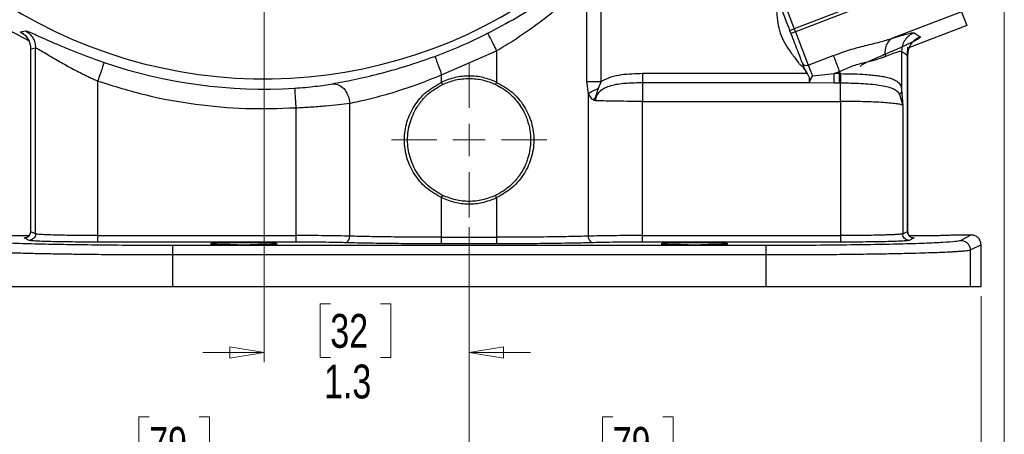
# Model space of a CAD drawing. Header units: inches. Extents: x 0.6 to 16.3, y 0.2 to 11.5.
# Tile 3 of 19: x 3.3 to 7.3, y 4.1 to 5.8. Entities that reach past the tile are written whole.
import ezdxf

# ---------------------------------------------------------------- set-up
doc = ezdxf.new("R2010")
doc.units = ezdxf.units.IN
doc.header["$MEASUREMENT"] = 0
doc.styles.add('SLDTEXTSTYLE0', font='TXT', dxfattribs={"width": 0.75})
doc.dimstyles.new('SLDDIMSTYLE0', dxfattribs={"dimtxt": 0.137795, "dimasz": 0.14, "dimexe": 0, "dimexo": 0.0625, "dimgap": 0.034449, "dimtad": 0, "dimtih": 1, "dimtoh": 1, "dimdec": 1, "dimlfac": 1.5, "dimrnd": 1e-09, "dimzin": 12, "dimdsep": 46, "dimtxsty": 'SLDTEXTSTYLE0', "dimblk1": 'CLOSED', "dimblk2": 'CLOSED', "dimsah": 1, "dimcen": 0.09, "dimadec": 0, "dimazin": 3, "dimtfac": 1, "dimtdec": 1, "dimtofl": 0, "dimtmove": 0, "dimatfit": 3, "dimldrblk": 'CLOSED', "dimfxl": 0, "dimfrac": 2, "dimtolj": 1, "dimtzin": 12, "dimarcsym": 0})
doc.dimstyles.new('SLDDIMSTYLE1', dxfattribs={"dimtxt": 0.137795, "dimasz": 0.14, "dimexe": 0, "dimexo": 0.0625, "dimgap": 0.034449, "dimtad": 0, "dimdec": 1, "dimlfac": 1.5, "dimrnd": 1e-09, "dimzin": 12, "dimdsep": 46, "dimtxsty": 'SLDTEXTSTYLE0', "dimblk1": 'CLOSED', "dimblk2": 'CLOSED', "dimsah": 1, "dimcen": 0.09, "dimadec": 0, "dimazin": 3, "dimtfac": 1, "dimtdec": 1, "dimtofl": 0, "dimtmove": 0, "dimatfit": 3, "dimldrblk": 'CLOSED', "dimfxl": 0, "dimfrac": 2, "dimtolj": 1, "dimtzin": 12, "dimarcsym": 0})
doc.dimstyles.new('SLDDIMSTYLE2', dxfattribs={"dimtxt": 0.137795, "dimasz": 0.14, "dimexe": 0, "dimexo": 0.0625, "dimgap": 0.034449, "dimtad": 0, "dimdec": 1, "dimlfac": 1.5, "dimrnd": 1e-09, "dimzin": 12, "dimdsep": 46, "dimtxsty": 'SLDTEXTSTYLE0', "dimblk1": 'CLOSED', "dimblk2": 'CLOSED', "dimsah": 1, "dimcen": 0.09, "dimadec": 0, "dimazin": 3, "dimtfac": 1, "dimtdec": 1, "dimtmove": 0, "dimatfit": 0, "dimldrblk": 'CLOSED', "dimfxl": 0, "dimfrac": 2, "dimtolj": 1, "dimtzin": 12, "dimarcsym": 0})
doc.dimstyles.new('SLDDIMSTYLE3', dxfattribs={"dimtxt": 0.137795, "dimasz": 0.14, "dimexe": 0, "dimexo": 0.0625, "dimgap": 0.034449, "dimtad": 0, "dimtih": 1, "dimtoh": 1, "dimdec": 1, "dimlfac": 1.5, "dimrnd": 1e-09, "dimzin": 12, "dimdsep": 46, "dimtxsty": 'SLDTEXTSTYLE0', "dimblk1": 'CLOSED', "dimblk2": 'CLOSED', "dimsah": 1, "dimcen": 0.09, "dimadec": 0, "dimazin": 3, "dimtfac": 1, "dimtofl": 0, "dimtmove": 0, "dimatfit": 3, "dimldrblk": 'CLOSED', "dimfxl": 0, "dimfrac": 2, "dimtolj": 1, "dimtzin": 12, "dimarcsym": 0})

# ---------------------------------------------------------------- blocks, each defined once
blk = doc.blocks.new('_Closed')
at = {"color": 0, "linetype": 'ByBlock', "lineweight": -2}
for p, q in [((-1, 0.166667), (0, 0)), ((-1, 0.166667), (-1, -0.166667)), ((0, 0), (-1, -0.166667)), ((0, 0), (-1, 0))]:
    blk.add_line(p, q, dxfattribs=at)
blk = doc.blocks.new('_D')
at = {"color": 7, "linetype": 'Continuous', "lineweight": 0}
for p, q in [((3.8435, 9.5384), (1.2704, 9.5384)), ((1.3098, 9.5384), (1.3098, 9.1017)), ((1.1571, 9.0737), (1.1151, 9.0737)), ((1.1151, 9.0737), (1.1151, 8.8549)), ((1.4625, 9.0737), (1.5045, 9.0737)), ((1.5045, 9.0737), (1.5045, 8.8549)), ((1.1151, 8.8549), (1.1571, 8.8549)), ((1.5045, 8.8549), (1.4625, 8.8549)), ((1.3098, 4.6687), (1.3098, 8.6488)), ((3.0076, 4.6687), (1.2704, 4.6687))]:
    blk.add_line(p, q, dxfattribs=at)
at = {"color": 7, "linetype": 'Continuous', "lineweight": 18, "xscale": 0.14, "yscale": 0.14}
for p, rotation in [((1.3098, 9.5384), 90.0000000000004), ((1.3098, 4.6687), 270.0000000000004)]:
    blk.add_blockref('_Closed', p, dxfattribs=dict(at, rotation=rotation))
at = {"color": 7, "linetype": 'Continuous', "lineweight": 18, "char_height": 0.1378, "attachment_point": 1, "style": 'SLDTEXTSTYLE0'}
for s, insert in [('186', (1.1571, 9.0326)), ('7.3', (1.1825, 8.8264))]:
    blk.add_mtext(s, dxfattribs=dict(at, insert=insert))
blk = doc.blocks.new('_D_1')
at = {"color": 7, "linetype": 'Continuous', "lineweight": 0}
for p, q in [((2.1998, 7.039), (2.1998, 3.1911)), ((5.0865, 4.9101), (5.0865, 3.1911)), ((3.3243, 3.429), (3.2823, 3.429)), ((3.2823, 3.429), (3.2823, 3.2102)), ((3.6297, 3.429), (3.6717, 3.429)), ((3.6717, 3.429), (3.6717, 3.2102)), ((2.1998, 3.2305), (3.1615, 3.2305)), ((3.2823, 3.2102), (3.3243, 3.2102)), ((3.6717, 3.2102), (3.6297, 3.2102)), ((5.0865, 3.2305), (3.7926, 3.2305))]:
    blk.add_line(p, q, dxfattribs=at)
at = {"color": 7, "linetype": 'Continuous', "lineweight": 18, "xscale": 0.14, "yscale": 0.14, "rotation": 180.0000000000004}
blk.add_blockref('_Closed', (2.1998, 3.2305), dxfattribs=at)
at = {"color": 7, "linetype": 'Continuous', "lineweight": 18, "xscale": 0.14, "yscale": 0.14}
blk.add_blockref('_Closed', (5.0865, 3.2305), dxfattribs=at)
at = {"color": 7, "linetype": 'Continuous', "lineweight": 18, "char_height": 0.1378, "attachment_point": 1, "style": 'SLDTEXTSTYLE0'}
for s, insert in [('110', (3.3243, 3.3878)), ('4.3', (3.3497, 3.1817))]:
    blk.add_mtext(s, dxfattribs=dict(at, insert=insert))
blk = doc.blocks.new('_D_2')
at = {"color": 7, "linetype": 'Continuous', "lineweight": 0}
for p, q in [((5.0865, 4.9101), (5.0865, 3.8998)), ((3.0031, 4.6293), (3.0031, 3.8998)), ((3.7846, 4.1376), (3.7426, 4.1376)), ((3.7426, 4.1376), (3.7426, 3.9189)), ((3.9882, 4.1376), (4.0302, 4.1376)), ((4.0302, 4.1376), (4.0302, 3.9189)), ((3.0031, 3.9392), (3.6217, 3.9392)), ((5.0865, 3.9392), (4.151, 3.9392)), ((3.7426, 3.9189), (3.7846, 3.9189)), ((4.0302, 3.9189), (3.9882, 3.9189))]:
    blk.add_line(p, q, dxfattribs=at)
at = {"color": 7, "linetype": 'Continuous', "lineweight": 18, "xscale": 0.14, "yscale": 0.14, "rotation": 180.0000000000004}
blk.add_blockref('_Closed', (3.0031, 3.9392, -0.0958), dxfattribs=at)
at = {"color": 7, "linetype": 'Continuous', "lineweight": 18, "xscale": 0.14, "yscale": 0.14}
blk.add_blockref('_Closed', (5.0865, 3.9392, -0.0958), dxfattribs=at)
at = {"color": 7, "linetype": 'Continuous', "lineweight": 18, "char_height": 0.1378, "attachment_point": 1, "style": 'SLDTEXTSTYLE0'}
for s, insert in [('79', (3.7846, 4.0965)), ('3.1', (3.7591, 3.8903))]:
    blk.add_mtext(s, dxfattribs=dict(at, insert=insert))
blk = doc.blocks.new('_D_3')
at = {"color": 7, "linetype": 'Continuous', "lineweight": 0}
for p, q in [((4.2531, 6.9428), (4.2531, 4.3599)), ((5.0865, 4.9101), (5.0865, 4.3599)), ((4.5218, 4.5977), (4.4798, 4.5977)), ((4.4798, 4.5977), (4.4798, 4.379)), ((4.7254, 4.5977), (4.7674, 4.5977)), ((4.7674, 4.5977), (4.7674, 4.379)), ((4.2531, 4.3993), (4.0031, 4.3993)), ((4.4798, 4.379), (4.5218, 4.379)), ((4.7674, 4.379), (4.7254, 4.379)), ((5.0865, 4.3993), (5.3365, 4.3993))]:
    blk.add_line(p, q, dxfattribs=at)
at = {"color": 7, "linetype": 'Continuous', "lineweight": 18, "xscale": 0.14, "yscale": 0.14}
blk.add_blockref('_Closed', (4.2531, 4.3993, -0.0958), dxfattribs=at)
at = {"color": 7, "linetype": 'Continuous', "lineweight": 18, "xscale": 0.14, "yscale": 0.14, "rotation": 180.0000000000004}
blk.add_blockref('_Closed', (5.0865, 4.3993, -0.0958), dxfattribs=at)
at = {"color": 7, "linetype": 'Continuous', "lineweight": 18, "char_height": 0.1378, "attachment_point": 1, "style": 'SLDTEXTSTYLE0'}
for s, insert in [('32', (4.5218, 4.5566)), ('1.3', (4.4963, 4.3505))]:
    blk.add_mtext(s, dxfattribs=dict(at, insert=insert))
blk = doc.blocks.new('_D_4')
at = {"color": 7, "linetype": 'Continuous', "lineweight": 0}
for p, q in [((5.0865, 4.9101), (5.0865, 3.8998)), ((7.1698, 4.6293), (7.1698, 3.8998)), ((5.6709, 4.1376), (5.629, 4.1376)), ((5.629, 4.1376), (5.629, 3.9189)), ((5.8746, 4.1376), (5.9166, 4.1376)), ((5.9166, 4.1376), (5.9166, 3.9189)), ((5.0865, 3.9392), (5.5081, 3.9392)), ((7.1698, 3.9392), (6.0374, 3.9392)), ((5.629, 3.9189), (5.6709, 3.9189)), ((5.9166, 3.9189), (5.8746, 3.9189))]:
    blk.add_line(p, q, dxfattribs=at)
at = {"color": 7, "linetype": 'Continuous', "lineweight": 18, "xscale": 0.14, "yscale": 0.14, "rotation": 180.0000000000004}
blk.add_blockref('_Closed', (5.0865, 3.9392, -0.0958), dxfattribs=at)
at = {"color": 7, "linetype": 'Continuous', "lineweight": 18, "xscale": 0.14, "yscale": 0.14}
blk.add_blockref('_Closed', (7.1698, 3.9392, -0.0958), dxfattribs=at)
at = {"color": 7, "linetype": 'Continuous', "lineweight": 18, "char_height": 0.1378, "attachment_point": 1, "style": 'SLDTEXTSTYLE0'}
for s, insert in [('79', (5.6709, 4.0965)), ('3.1', (5.6455, 3.8903))]:
    blk.add_mtext(s, dxfattribs=dict(at, insert=insert))
blk = doc.blocks.new('_D_5')
at = {"color": 7, "linetype": 'Continuous', "lineweight": 0}
for p, q in [((7.2643, 5.8836), (7.2643, 3.1911)), ((5.0865, 4.9101), (5.0865, 3.1911)), ((5.9864, 3.429), (5.9445, 3.429)), ((5.9445, 3.429), (5.9445, 3.2102)), ((6.1901, 3.429), (6.2321, 3.429)), ((6.2321, 3.429), (6.2321, 3.2102)), ((5.0865, 3.2305), (5.8236, 3.2305)), ((5.9445, 3.2102), (5.9864, 3.2102)), ((6.2321, 3.2102), (6.1901, 3.2102)), ((7.2643, 3.2305), (6.3529, 3.2305))]:
    blk.add_line(p, q, dxfattribs=at)
at = {"color": 7, "linetype": 'Continuous', "lineweight": 18, "xscale": 0.14, "yscale": 0.14, "rotation": 180.0000000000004}
blk.add_blockref('_Closed', (5.0865, 3.2305, -0.0958), dxfattribs=at)
at = {"color": 7, "linetype": 'Continuous', "lineweight": 18, "xscale": 0.14, "yscale": 0.14}
blk.add_blockref('_Closed', (7.2643, 3.2305, -0.0958), dxfattribs=at)
at = {"color": 7, "linetype": 'Continuous', "lineweight": 18, "char_height": 0.1378, "attachment_point": 1, "style": 'SLDTEXTSTYLE0'}
for s, insert in [('83', (5.9864, 3.3878)), ('3.3', (5.961, 3.1817))]:
    blk.add_mtext(s, dxfattribs=dict(at, insert=insert))
blk = doc.blocks.new('_D_6')
at = {"color": 7, "linetype": 'Continuous', "lineweight": 0}
for p, q in [((3.7108, 7.4851), (1.756, 7.4851)), ((1.7954, 7.4851), (1.7954, 6.7126)), ((1.6427, 6.6846), (1.6007, 6.6846)), ((1.6007, 6.6846), (1.6007, 6.4659)), ((1.9481, 6.6846), (1.9901, 6.6846)), ((1.9901, 6.6846), (1.9901, 6.4659)), ((1.6007, 6.4659), (1.6427, 6.4659)), ((1.9901, 6.4659), (1.9481, 6.4659)), ((1.7954, 4.6687), (1.7954, 6.2597)), ((3.0076, 4.6687), (1.756, 4.6687))]:
    blk.add_line(p, q, dxfattribs=at)
at = {"color": 7, "linetype": 'Continuous', "lineweight": 18, "xscale": 0.14, "yscale": 0.14}
for p, rotation in [((1.7954, 7.4851, -0.0958), 90.0000000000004), ((1.7954, 4.6687, -0.0958), 270.0000000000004)]:
    blk.add_blockref('_Closed', p, dxfattribs=dict(at, rotation=rotation))
at = {"color": 7, "linetype": 'Continuous', "lineweight": 18, "char_height": 0.1378, "attachment_point": 1, "style": 'SLDTEXTSTYLE0'}
for s, insert in [('107', (1.6427, 6.6435)), ('4.2', (1.6681, 6.4374))]:
    blk.add_mtext(s, dxfattribs=dict(at, insert=insert))
blk = doc.blocks.new('SW_CENTERMARKSYMBOL_1')
at = {"color": 0, "linetype": 'Continuous', "lineweight": 18}
for p, q in [((0, 0.1312), (0, 0.3159)), ((0, 0), (0, 0.0656)), ((-0.1312, 0), (-0.3159, 0)), ((0, 0), (-0.0656, 0)), ((0, 0), (0, -0.0656)), ((0, 0), (0.0656, 0)), ((0.1312, 0), (0.3159, 0)), ((0, -0.1312), (0, -0.3159))]:
    blk.add_line(p, q, dxfattribs=at)

msp = doc.modelspace()

# ---------------------------------------------------------------- linework, layer by layer
at = {"color": 7, "linetype": 'Continuous', "lineweight": 25}
for p, q in [((7.0304, 5.9425), (6.4143, 5.706)), ((5.5657, 5.5034), (5.5657, 5.9081)), ((5.6245, 5.5034), (5.6245, 5.9081)), ((6.3573, 5.8544), (6.4095, 5.7184)), ((6.814, 5.8737), (6.4095, 5.7184)), ((7.0901, 5.7871), (6.8097, 5.6794)), ((7.0901, 5.7871), (7.1114, 5.7315)), ((7.1114, 5.7315), (6.872, 5.6396)), ((3.2615, 5.7059), (3.2808, 5.7103)), ((6.3908, 5.7113), (6.4095, 5.7184)), ((6.3908, 5.7113), (6.3956, 5.6988)), ((6.4143, 5.706), (6.3956, 5.6988)), ((6.4095, 5.7184), (6.4143, 5.706)), ((6.4143, 5.706), (6.4665, 5.57)), ((6.8977, 5.7015), (6.9217, 5.685)), ((3.3021, 5.6362), (3.3021, 4.8927)), ((3.3025, 5.636), (3.3223, 5.6402)), ((3.3025, 4.8927), (3.3025, 5.636)), ((3.3223, 4.8828), (3.3223, 5.6402)), ((4.9747, 5.5307), (5.1982, 5.6285)), ((5.1982, 5.6285), (5.1982, 5.5005)), ((6.8465, 5.627), (6.8465, 5.4692)), ((6.8465, 5.627), (6.8705, 5.6105)), ((6.8705, 5.6105), (6.8705, 4.8927)), ((6.8708, 4.8927), (6.8708, 5.6107)), ((6.4665, 5.57), (6.5684, 5.6092)), ((6.4665, 5.57), (6.4832, 5.5264)), ((4.9747, 5.5005), (4.9747, 5.5307)), ((6.4612, 5.5355), (5.7915, 5.5355)), ((6.4504, 5.5542), (6.4507, 5.5534)), ((6.4507, 5.5534), (6.4612, 5.5355)), ((6.451, 5.5544), (6.4513, 5.5536)), ((6.4513, 5.5536), (6.4617, 5.5358)), ((6.4832, 5.5264), (6.5715, 5.5355)), ((6.5715, 5.5355), (6.5935, 5.5439)), ((6.5935, 5.5355), (6.5715, 5.5355)), ((6.5935, 5.5439), (6.5935, 5.5355)), ((6.5985, 5.5355), (6.5935, 5.5355)), ((3.5753, 4.8759), (3.5753, 5.5053)), ((4.979, 5.4915), (4.9747, 5.5005)), ((5.1982, 5.5005), (5.1939, 5.4915)), ((5.5722, 5.4541), (5.5657, 5.5034)), ((5.6245, 5.5034), (5.6111, 5.4745)), ((6.4723, 5.4978), (5.7915, 5.4978)), ((6.4712, 5.5007), (6.4723, 5.4978)), ((6.4718, 5.5003), (6.4719, 5.5)), ((6.4719, 5.5), (6.4722, 5.4993)), ((6.4722, 5.4993), (6.4723, 5.4991)), ((6.4723, 5.4991), (6.5715, 5.4978)), ((6.5715, 5.4978), (6.5935, 5.4978)), ((6.5977, 5.4978), (6.5935, 5.4978)), ((5.5722, 4.8736), (5.5722, 5.4541)), ((6.8382, 5.4502), (6.8507, 5.4058)), ((6.8465, 5.4692), (6.8507, 5.4058)), ((4.6008, 4.8736), (4.6008, 5.4149)), ((5.7915, 4.8759), (5.7915, 5.4223)), ((5.7915, 5.4223), (6.5977, 5.4223)), ((6.5977, 5.4223), (6.5977, 4.8759)), ((4.3814, 5.3964), (4.3814, 4.8759)), ((6.8507, 5.4058), (6.8507, 4.8828)), ((4.9747, 5.0303), (4.979, 5.0393)), ((4.9747, 4.8689), (4.9747, 5.0303)), ((5.1982, 5.0303), (5.1939, 5.0393)), ((5.1982, 5.0303), (5.1982, 4.8689)), ((3.3025, 4.8927), (3.3223, 4.8828)), ((6.8507, 4.8828), (6.8705, 4.8927)), ((6.8708, 4.8927), (6.8708, 4.8927)), ((3.2957, 4.8562), (3.2759, 4.8661)), ((3.5753, 4.8759), (4.3814, 4.8759)), ((4.3814, 4.8492), (3.5753, 4.8492)), ((4.9747, 4.8689), (5.1982, 4.8689)), ((5.7915, 4.8759), (6.5977, 4.8759)), ((6.5977, 4.8492), (5.7915, 4.8492)), ((6.8971, 4.8661), (6.8773, 4.8562)), ((7.0555, 4.8784), (7.1298, 4.8784)), ((7.086, 4.8565), (7.1298, 4.8784)), ((3.8792, 4.8368), (6.2938, 4.8368)), ((5.1982, 4.8423), (4.9747, 4.8423)), ((7.1698, 4.8384), (7.126, 4.8165)), ((7.126, 4.8165), (7.126, 4.6687)), ((7.1698, 4.6687), (7.1698, 4.8384)), ((6.2938, 4.7968), (3.8792, 4.7968)), ((3.8792, 4.7968), (3.8792, 4.6687)), ((6.2938, 4.7968), (6.2938, 4.6687)), ((3.047, 4.6687), (3.8792, 4.6687)), ((3.8792, 4.6687), (6.2938, 4.6687)), ((6.2938, 4.6687), (7.126, 4.6687)), ((7.126, 4.6687), (7.1698, 4.6687))]:
    msp.add_line(p, q, dxfattribs=at)
at = {"color": 8, "linetype": 'Continuous', "lineweight": 25}
for p, q in [((3.3035, 5.6347), (3.3025, 5.636)), ((6.7732, 5.6115), (6.7662, 5.6065))]:
    msp.add_line(p, q, dxfattribs=at)
msp.add_arc((4.2531, 7.4851), 1.9709, 174.13, 314.7301, dxfattribs=at)
at = {"color": 7, "linetype": 'Continuous', "lineweight": 25}
for centre, radius, start, end in [((4.2531, 7.4851), 2.0533, 235.6839, 242.1391), ((4.2531, 7.4851), 2.0034, 290.2646, 296.9778), ((4.2531, 7.4851), 2.0127, 251.0991, 273.5144), ((6.4586, 5.5872), 0.0189, 205.1171, 294.5963)]:
    msp.add_arc(centre, radius, start, end, dxfattribs=at)
for points, knots in [([(5.162, 5.6997), (5.2013, 5.7206), (5.2799, 5.7624), (5.3889, 5.8314), (5.4889, 5.902), (5.5443, 5.9463), (5.572, 5.9685)], [0, 0, 0, 0, 0.248601, 0.497799, 0.748356, 1, 1, 1, 1]), ([(5.1982, 5.6285), (5.2213, 5.6425), (5.2673, 5.6704), (5.3349, 5.7166), (5.3944, 5.7606), (5.446, 5.8018), (5.4889, 5.8381), (5.5293, 5.8739), (5.5536, 5.8968), (5.5657, 5.9081)], [0, 0, 0, 0, 0.162042, 0.32364, 0.499112, 0.624439, 0.750088, 0.875462, 1, 1, 1, 1]), ([(6.3348, 5.8554), (6.3346, 5.8476), (6.3342, 5.8325), (6.3351, 5.8112), (6.3374, 5.7916), (6.3396, 5.7654), (6.3436, 5.7314), (6.3544, 5.69), (6.3741, 5.6522), (6.3948, 5.6227), (6.4128, 5.5993), (6.4236, 5.5833), (6.4336, 5.5711), (6.4439, 5.5646), (6.4482, 5.5577), (6.4504, 5.5542)], [0, 0, 0, 0, 0.069625, 0.135872, 0.192029, 0.246645, 0.37203, 0.499918, 0.627797, 0.75318, 0.8237, 0.892351, 0.927618, 0.96402, 1, 1, 1, 1]), ([(6.3449, 5.8309), (6.3478, 5.8234), (6.353, 5.8098), (6.364, 5.7813), (6.3763, 5.749), (6.3857, 5.7247), (6.3908, 5.7113)], [0, 0, 0, 0, 0.275656, 0.500001, 0.723556, 1, 1, 1, 1]), ([(3.2615, 5.7059), (3.2674, 5.7019), (3.2792, 5.6941), (3.2922, 5.6769), (3.3008, 5.6573), (3.3019, 5.6431), (3.3025, 5.636)], [0, 0, 0, 0, 0.250002, 0.5, 0.749998, 1, 1, 1, 1]), ([(3.2808, 5.7103), (3.2832, 5.7099), (3.2878, 5.709), (3.3101, 5.6995), (3.342, 5.6851), (3.3829, 5.6667), (3.4308, 5.6459), (3.4842, 5.624), (3.5415, 5.6019), (3.5813, 5.5879), (3.6012, 5.5809)], [0, 0, 0, 0, 0.127726, 0.254835, 0.380951, 0.50644, 0.631028, 0.754612, 0.877535, 1, 1, 1, 1]), ([(3.2808, 5.7103), (3.2868, 5.7064), (3.2987, 5.6985), (3.3118, 5.6813), (3.3206, 5.6616), (3.3217, 5.6473), (3.3223, 5.6402)], [0, 0, 0, 0, 0.250002, 0.500003, 0.750001, 1, 1, 1, 1]), ([(6.8097, 5.6794), (6.822, 5.6833), (6.8466, 5.6911), (6.8732, 5.6985), (6.8918, 5.7025), (6.8958, 5.7019), (6.8977, 5.7015)], [0, 0, 0, 0, 0.251288, 0.503113, 0.752364, 1, 1, 1, 1]), ([(3.2828, 5.6882), (3.2823, 5.6884), (3.2815, 5.6888), (3.2858, 5.6838), (3.2907, 5.677), (3.2956, 5.6678), (3.3008, 5.654), (3.3016, 5.643), (3.3021, 5.6356)], [0, 0, 0, 0, 0.28046, 0.447738, 0.573287, 0.678922, 0.782145, 1, 1, 1, 1]), ([(3.294, 5.6705), (3.2945, 5.6695), (3.2965, 5.6658), (3.3008, 5.6538), (3.3016, 5.643), (3.3021, 5.6356)], [0, 0, 0, 0, 0.1044891, 0.3923954, 1, 1, 1, 1]), ([(6.5684, 5.6092), (6.5906, 5.6171), (6.6342, 5.6328), (6.6987, 5.6501), (6.7586, 5.6641), (6.793, 5.6744), (6.8097, 5.6794)], [0, 0, 0, 0, 0.2652025, 0.5230816, 0.7683608, 1, 1, 1, 1]), ([(6.9217, 5.685), (6.922, 5.6846), (6.9225, 5.6838), (6.9202, 5.6813), (6.9165, 5.6785), (6.9124, 5.676), (6.9089, 5.6739), (6.9049, 5.6717), (6.9004, 5.6692), (6.8931, 5.6654), (6.8817, 5.6597), (6.8666, 5.6525), (6.8518, 5.6457), (6.8243, 5.6333), (6.7959, 5.6212), (6.7732, 5.6115)], [0, 0, 0, 0, 0.080186, 0.160744, 0.241516, 0.279719, 0.317863, 0.356017, 0.394246, 0.432618, 0.525785, 0.61983, 0.682635, 0.745697, 1, 1, 1, 1]), ([(6.8097, 5.6794), (6.8044, 5.6763), (6.7938, 5.6699), (6.7833, 5.6518), (6.7776, 5.6297), (6.7789, 5.6131), (6.7795, 5.6049)], [0, 0, 0, 0, 0.249995, 0.5000018, 0.7499944, 1, 1, 1, 1]), ([(3.3223, 5.6402), (3.3241, 5.6397), (3.3277, 5.6388), (3.3454, 5.6288), (3.3708, 5.6136), (3.3992, 5.5967), (3.4271, 5.5807), (3.4537, 5.5659), (3.4816, 5.5509), (3.5073, 5.5377), (3.5279, 5.5275), (3.5446, 5.5195), (3.5602, 5.5122), (3.5703, 5.5075), (3.5753, 5.5053)], [0, 0, 0, 0, 0.119321, 0.244465, 0.368256, 0.493693, 0.574777, 0.654996, 0.746989, 0.82466, 0.873748, 0.91847, 0.960553, 1, 1, 1, 1]), ([(6.7732, 5.6115), (6.7596, 5.6057), (6.7326, 5.5941), (6.7028, 5.5803), (6.6826, 5.5698), (6.6794, 5.5667), (6.6779, 5.5651)], [0, 0, 0, 0, 0.2559, 0.507701, 0.75543, 1, 1, 1, 1]), ([(6.7795, 5.6049), (6.789, 5.6088), (6.8076, 5.6166), (6.8279, 5.6239), (6.842, 5.6279), (6.845, 5.6273), (6.8465, 5.627)], [0, 0, 0, 0, 0.257689, 0.505168, 0.753456, 1, 1, 1, 1]), ([(6.8696, 5.6072), (6.8696, 5.6096), (6.8695, 5.6146), (6.8703, 5.624), (6.8718, 5.6339), (6.8726, 5.6412), (6.8708, 5.6427), (6.8699, 5.6435)], [0, 0, 0, 0, 0.0948514, 0.1934305, 0.4186263, 0.7066226, 1, 1, 1, 1]), ([(4.53, 5.4941), (4.5585, 5.4994), (4.6153, 5.51), (4.7203, 5.5343), (4.8325, 5.5655), (4.9089, 5.5923), (4.947, 5.6057)], [0, 0, 0, 0, 0.253123, 0.503752, 0.752322, 1, 1, 1, 1]), ([(6.5935, 5.5439), (6.6104, 5.5516), (6.6438, 5.567), (6.6946, 5.5813), (6.7416, 5.5917), (6.7669, 5.6005), (6.7795, 5.6049)], [0, 0, 0, 0, 0.254697, 0.50467, 0.752029, 1, 1, 1, 1]), ([(4.6008, 5.4149), (4.6264, 5.4204), (4.6778, 5.4314), (4.7715, 5.4566), (4.872, 5.489), (4.9401, 5.5167), (4.9747, 5.5307)], [0, 0, 0, 0, 0.249062, 0.498472, 0.744937, 1, 1, 1, 1]), ([(5.7915, 5.5355), (5.7629, 5.5347), (5.7199, 5.5336), (5.6632, 5.5226), (5.6374, 5.5098), (5.6245, 5.5034)], [0, 0, 0, 0, 0.499439, 0.749991, 1, 1, 1, 1]), ([(6.451, 5.5544), (6.451, 5.5544), (6.451, 5.5544), (6.4509, 5.5544), (6.4508, 5.5544), (6.4507, 5.5543), (6.4506, 5.5543), (6.4505, 5.5542), (6.4504, 5.5542)], [0, 0, 0, 0, 0.239531, 0.368485, 0.499883, 0.631615, 0.76057, 1, 1, 1, 1]), ([(6.4507, 5.5534), (6.4508, 5.5534), (6.451, 5.5535), (6.4512, 5.5536), (6.4513, 5.5536), (6.4513, 5.5536), (6.4513, 5.5536)], [0, 0, 0, 0, 0.270472, 0.562412, 0.789476, 1, 1, 1, 1]), ([(6.4612, 5.5355), (6.4613, 5.5355), (6.4614, 5.5356), (6.4615, 5.5357), (6.4616, 5.5358), (6.4617, 5.5358), (6.4617, 5.5358)], [0, 0, 0, 0, 0.2455749, 0.500002, 0.7543596, 1, 1, 1, 1]), ([(6.4612, 5.5355), (6.4636, 5.5325), (6.4671, 5.5281), (6.4701, 5.5214), (6.4712, 5.5147), (6.4701, 5.5069), (6.4708, 5.5028), (6.4712, 5.5007)], [0, 0, 0, 0, 0.251056, 0.376251, 0.50133, 0.750819, 1, 1, 1, 1]), ([(6.4617, 5.5358), (6.464, 5.5328), (6.4675, 5.5282), (6.4705, 5.5215), (6.4716, 5.5146), (6.4707, 5.5068), (6.4714, 5.5025), (6.4718, 5.5003)], [0, 0, 0, 0, 0.253813, 0.377374, 0.504188, 0.753636, 1, 1, 1, 1]), ([(6.5985, 5.5355), (6.5984, 5.5309), (6.5984, 5.5217), (6.5981, 5.5104), (6.5979, 5.5022), (6.5978, 5.4992), (6.5977, 5.4978)], [0, 0, 0, 0, 0.27977, 0.559537, 0.779763, 1, 1, 1, 1]), ([(6.5985, 5.5355), (6.6164, 5.5352), (6.6512, 5.5348), (6.6944, 5.5327), (6.7275, 5.53), (6.7523, 5.5271), (6.7755, 5.5234), (6.7962, 5.5186), (6.8138, 5.5124), (6.8302, 5.5033), (6.8426, 5.4908), (6.8452, 5.476), (6.8465, 5.4692)], [0, 0, 0, 0, 0.1384614, 0.2684568, 0.3505384, 0.4289336, 0.5036872, 0.5926669, 0.6763058, 0.754763, 0.8870666, 1, 1, 1, 1]), ([(4.3765, 5.4762), (4.391, 5.4772), (4.4201, 5.4793), (4.4614, 5.4837), (4.4994, 5.4888), (4.5198, 5.4923), (4.53, 5.4941)], [0, 0, 0, 0, 0.247821, 0.497087, 0.747851, 1, 1, 1, 1]), ([(4.53, 5.4941), (4.5393, 5.4934), (4.558, 5.4921), (4.5812, 5.4709), (4.5962, 5.4438), (4.5993, 5.4245), (4.6008, 5.4149)], [0, 0, 0, 0, 0.27958, 0.559159, 0.779579, 1, 1, 1, 1]), ([(4.9747, 5.0303), (4.953, 5.0426), (4.9097, 5.0672), (4.8615, 5.1245), (4.8303, 5.1916), (4.8196, 5.2654), (4.8303, 5.3392), (4.8615, 5.4062), (4.9097, 5.4635), (4.953, 5.4881), (4.9747, 5.5005)], [0, 0, 0, 0, 0.12604, 0.251234, 0.375846, 0.499996, 0.624157, 0.748766, 0.873962, 1, 1, 1, 1]), ([(4.979, 5.0393), (4.9585, 5.0511), (4.9242, 5.071), (4.8924, 5.106), (4.8656, 5.1443), (4.8429, 5.1946), (4.8328, 5.2654), (4.8429, 5.3362), (4.8656, 5.3865), (4.8857, 5.4153), (4.9005, 5.4335), (4.9276, 5.4619), (4.9585, 5.4796), (4.979, 5.4915)], [0, 0, 0, 0, 0.125012, 0.209066, 0.250185, 0.375128, 0.499959, 0.624803, 0.749743, 0.791309, 0.812373, 0.874989, 1, 1, 1, 1]), ([(5.1982, 5.5005), (5.1803, 5.5077), (5.1444, 5.5219), (5.0865, 5.5276), (5.0285, 5.5219), (4.9927, 5.5077), (4.9747, 5.5005)], [0, 0, 0, 0, 0.250261, 0.5, 0.749739, 1, 1, 1, 1]), ([(5.1939, 5.4915), (5.2039, 5.4862), (5.2251, 5.4752), (5.2482, 5.4571), (5.267, 5.4393), (5.2827, 5.4216), (5.2987, 5.3993), (5.3119, 5.3753), (5.3211, 5.3535), (5.3281, 5.332), (5.3332, 5.3099), (5.3363, 5.2863), (5.3378, 5.2468), (5.3318, 5.2086), (5.3194, 5.1727), (5.3097, 5.151), (5.2937, 5.1233), (5.2723, 5.0962), (5.2487, 5.0741), (5.2292, 5.0594), (5.2117, 5.0482), (5.1997, 5.0422), (5.1939, 5.0393)], [0, 0, 0, 0, 0.059656, 0.126269, 0.155325, 0.197383, 0.252434, 0.301301, 0.343374, 0.378659, 0.421499, 0.46354, 0.504818, 0.630576, 0.665118, 0.70719, 0.756796, 0.835796, 0.890312, 0.929073, 0.965625, 1, 1, 1, 1]), ([(5.1982, 5.5005), (5.2202, 5.488), (5.2638, 5.4631), (5.3123, 5.4051), (5.3434, 5.3372), (5.3534, 5.2626), (5.3417, 5.1883), (5.3087, 5.1197), (5.2596, 5.0644), (5.2174, 5.0409), (5.1982, 5.0303)], [0, 0, 0, 0, 0.127195, 0.253542, 0.37927, 0.504564, 0.629864, 0.755633, 0.889481, 1, 1, 1, 1]), ([(5.7915, 5.4978), (5.7704, 5.4975), (5.7294, 5.497), (5.6795, 5.4912), (5.6437, 5.4795), (5.6213, 5.4666), (5.6076, 5.4509), (5.6017, 5.4363), (5.6011, 5.4288), (5.6009, 5.425)], [0, 0, 0, 0, 0.283842, 0.551774, 0.675697, 0.791595, 0.898594, 0.949597, 1, 1, 1, 1]), ([(6.4718, 5.5003), (6.4718, 5.5004), (6.4717, 5.5005), (6.4716, 5.5006), (6.4714, 5.5007), (6.4712, 5.5007), (6.4712, 5.5007)], [0, 0, 0, 0, 0.245041, 0.50005, 0.755489, 1, 1, 1, 1]), ([(6.4832, 5.5264), (6.4817, 5.5236), (6.4787, 5.5179), (6.4746, 5.5103), (6.4716, 5.5039), (6.4718, 5.5012), (6.4719, 5.5)], [0, 0, 0, 0, 0.251911, 0.503146, 0.766859, 1, 1, 1, 1]), ([(6.4723, 5.4991), (6.4723, 5.4989), (6.4724, 5.4984), (6.4723, 5.498), (6.4723, 5.4978)], [0, 0, 0, 0, 0.501762, 1, 1, 1, 1]), ([(6.5977, 5.4978), (6.612, 5.4976), (6.6405, 5.4973), (6.682, 5.4957), (6.7208, 5.4931), (6.756, 5.4891), (6.7862, 5.4835), (6.8104, 5.4757), (6.8285, 5.4656), (6.835, 5.4553), (6.8382, 5.4502)], [0, 0, 0, 0, 0.124695, 0.249365, 0.374684, 0.500334, 0.62631, 0.752423, 0.877585, 1, 1, 1, 1]), ([(5.5722, 5.4541), (5.5776, 5.4577), (5.5886, 5.465), (5.6036, 5.4713), (5.6111, 5.4745)], [0, 0, 0, 0, 0.5, 1, 1, 1, 1]), ([(5.6009, 5.425), (5.5991, 5.4255), (5.5925, 5.4271), (5.5817, 5.4364), (5.5755, 5.4478), (5.5722, 5.4541)], [0, 0, 0, 0, 0.139883, 0.52827, 1, 1, 1, 1]), ([(5.6111, 5.4745), (5.6092, 5.4693), (5.6062, 5.4608), (5.603, 5.4473), (5.6015, 5.4371), (5.601, 5.43), (5.6009, 5.4278), (5.6009, 5.4268), (5.6009, 5.4259), (5.6009, 5.4252), (5.6009, 5.425), (5.6009, 5.425), (5.6009, 5.425), (5.6009, 5.425), (5.6009, 5.425), (5.6009, 5.425), (5.6009, 5.425), (5.6009, 5.425), (5.6009, 5.425), (5.6009, 5.425), (5.6009, 5.425)], [0, 0, 0, 0, 0.325372, 0.532599, 0.828012, 0.926973, 0.949637, 0.957926, 0.9862, 0.998287, 0.999166, 0.999355, 0.999377, 0.999384, 0.99939, 0.999396, 0.999402, 0.999422, 0.999613, 1, 1, 1, 1]), ([(6.8465, 5.4692), (6.846, 5.4658), (6.8451, 5.459), (6.8405, 5.4531), (6.8382, 5.4502)], [0, 0, 0, 0, 0.4999985, 1, 1, 1, 1]), ([(4.3814, 5.3964), (4.4011, 5.3974), (4.4425, 5.3995), (4.5018, 5.4041), (4.5569, 5.4095), (4.5862, 5.4131), (4.6008, 5.4149)], [0, 0, 0, 0, 0.238031, 0.500383, 0.750505, 1, 1, 1, 1]), ([(5.5937, 5.4274), (5.5952, 5.43), (5.5979, 5.4348), (5.6009, 5.4397), (5.6023, 5.442)], [0, 0, 0, 0, 0.543549, 1, 1, 1, 1]), ([(5.7915, 5.4223), (5.7748, 5.4224), (5.741, 5.4224), (5.6913, 5.423), (5.6432, 5.4238), (5.6151, 5.4246), (5.6009, 5.425)], [0, 0, 0, 0, 0.24176, 0.489008, 0.741752, 1, 1, 1, 1]), ([(6.8507, 5.4058), (6.8495, 5.4066), (6.8473, 5.4082), (6.8387, 5.4104), (6.8253, 5.4127), (6.8044, 5.4151), (6.7722, 5.4177), (6.7339, 5.4197), (6.6902, 5.4212), (6.6444, 5.4222), (6.6131, 5.4223), (6.5977, 5.4223)], [0, 0, 0, 0, 0.097636, 0.181118, 0.250435, 0.380776, 0.500495, 0.630121, 0.75657, 0.879857, 1, 1, 1, 1]), ([(4.9747, 5.0303), (4.9922, 5.0232), (5.0272, 5.0092), (5.0838, 5.0033), (5.1423, 5.0082), (5.179, 5.0227), (5.1982, 5.0303)], [0, 0, 0, 0, 0.244375, 0.488601, 0.732865, 1, 1, 1, 1]), ([(3.3021, 4.8931), (3.3021, 4.8917), (3.3019, 4.8888), (3.3008, 4.8843), (3.2988, 4.88), (3.2948, 4.8743), (3.2893, 4.8701), (3.2885, 4.8694), (3.2881, 4.8689)], [0, 0, 0, 0, 0.062968, 0.126495, 0.196853, 0.287934, 0.57106, 1, 1, 1, 1]), ([(6.883, 4.8708), (6.8829, 4.8709), (6.8828, 4.8711), (6.8806, 4.8725), (6.8784, 4.8744), (6.8769, 4.8759), (6.8755, 4.8777), (6.8743, 4.8796), (6.8732, 4.8817), (6.8713, 4.8864), (6.871, 4.8901), (6.8708, 4.8931)], [0, 0, 0, 0, 0.173437, 0.40557, 0.487967, 0.553664, 0.60808, 0.657168, 0.70611, 0.758063, 1, 1, 1, 1]), ([(3.087, 4.8565), (3.0923, 4.8552), (3.1031, 4.8526), (3.1547, 4.8488), (3.2304, 4.8454), (3.3298, 4.8424), (3.4489, 4.84), (3.5834, 4.8382), (3.7286, 4.837), (3.829, 4.8369), (3.8792, 4.8368)], [0, 0, 0, 0, 0.125027, 0.250039, 0.375052, 0.500053, 0.625051, 0.750036, 0.87502, 1, 1, 1, 1]), ([(3.2954, 4.875), (3.2814, 4.8749), (3.2507, 4.8747), (3.2095, 4.875), (3.178, 4.8754), (3.1521, 4.8759), (3.1323, 4.8767), (3.1197, 4.8775), (3.1183, 4.8781), (3.1175, 4.8784)], [0, 0, 0, 0, 0.168571, 0.370181, 0.475718, 0.584104, 0.758604, 0.871027, 1, 1, 1, 1]), ([(3.5753, 4.8492), (3.5576, 4.8493), (3.5221, 4.8493), (3.4709, 4.8497), (3.4234, 4.8504), (3.3814, 4.8512), (3.3463, 4.8523), (3.3196, 4.8535), (3.3014, 4.8548), (3.2976, 4.8557), (3.2957, 4.8562)], [0, 0, 0, 0, 0.12498, 0.249963, 0.374951, 0.499946, 0.62495, 0.74996, 0.874978, 1, 1, 1, 1]), ([(3.5753, 4.8759), (3.5593, 4.8759), (3.5273, 4.876), (3.4812, 4.8764), (3.4382, 4.877), (3.4006, 4.8779), (3.3685, 4.8789), (3.3477, 4.8799), (3.3343, 4.8809), (3.3257, 4.8818), (3.3235, 4.8825), (3.3223, 4.8828)], [0, 0, 0, 0, 0.124177, 0.249905, 0.372324, 0.499835, 0.619319, 0.749802, 0.818963, 0.902365, 1, 1, 1, 1]), ([(4.6008, 4.8736), (4.5857, 4.8739), (4.5564, 4.8746), (4.5018, 4.8753), (4.4432, 4.8758), (4.4019, 4.8759), (4.3814, 4.8759)], [0, 0, 0, 0, 0.256499, 0.50002, 0.751899, 1, 1, 1, 1]), ([(4.5809, 4.8469), (4.5675, 4.8472), (4.5409, 4.8479), (4.4915, 4.8487), (4.4378, 4.8492), (4.4002, 4.8492), (4.3814, 4.8492)], [0, 0, 0, 0, 0.25002, 0.500025, 0.750016, 1, 1, 1, 1]), ([(4.5809, 4.8469), (4.5834, 4.8473), (4.5886, 4.8482), (4.5952, 4.8544), (4.5998, 4.8632), (4.6005, 4.8701), (4.6008, 4.8736)], [0, 0, 0, 0, 0.2500136, 0.4999975, 0.7500112, 1, 1, 1, 1]), ([(4.9747, 4.8689), (4.9398, 4.869), (4.8693, 4.8691), (4.7695, 4.87), (4.6765, 4.8715), (4.6265, 4.8728), (4.6008, 4.8736)], [0, 0, 0, 0, 0.248098, 0.499972, 0.743516, 1, 1, 1, 1]), ([(5.5722, 4.8736), (5.5465, 4.8728), (5.4965, 4.8715), (5.4035, 4.87), (5.3036, 4.8691), (5.2332, 4.869), (5.1982, 4.8689)], [0, 0, 0, 0, 0.256485, 0.500028, 0.751903, 1, 1, 1, 1]), ([(5.7915, 4.8759), (5.771, 4.8759), (5.7297, 4.8758), (5.6711, 4.8753), (5.6166, 4.8746), (5.5872, 4.8739), (5.5722, 4.8736)], [0, 0, 0, 0, 0.24812, 0.49998, 0.743524, 1, 1, 1, 1]), ([(5.5921, 4.8469), (5.5892, 4.8475), (5.5834, 4.8486), (5.5769, 4.8557), (5.573, 4.8644), (5.5724, 4.8705), (5.5722, 4.8736)], [0, 0, 0, 0, 0.279634, 0.559249, 0.779637, 1, 1, 1, 1]), ([(5.7915, 4.8492), (5.7728, 4.8492), (5.7352, 4.8492), (5.6815, 4.8487), (5.6321, 4.8479), (5.6054, 4.8472), (5.5921, 4.8469)], [0, 0, 0, 0, 0.249982, 0.499974, 0.749978, 1, 1, 1, 1]), ([(6.2938, 4.8368), (6.344, 4.8369), (6.4443, 4.837), (6.5895, 4.8382), (6.7241, 4.84), (6.8431, 4.8424), (6.9426, 4.8454), (7.0182, 4.8488), (7.0698, 4.8526), (7.0806, 4.8552), (7.086, 4.8565)], [0, 0, 0, 0, 0.12498, 0.249964, 0.374949, 0.499947, 0.624948, 0.749961, 0.874973, 1, 1, 1, 1]), ([(6.8507, 4.8828), (6.8486, 4.8823), (6.845, 4.8814), (6.8296, 4.8802), (6.8125, 4.8793), (6.7936, 4.8786), (6.7682, 4.8778), (6.7348, 4.877), (6.6917, 4.8764), (6.6457, 4.876), (6.6136, 4.8759), (6.5977, 4.8759)], [0, 0, 0, 0, 0.140976, 0.249982, 0.338293, 0.421686, 0.50016, 0.627681, 0.750092, 0.875825, 1, 1, 1, 1]), ([(6.8773, 4.8562), (6.8754, 4.8557), (6.8716, 4.8548), (6.8534, 4.8535), (6.8267, 4.8523), (6.7916, 4.8512), (6.7496, 4.8504), (6.7021, 4.8497), (6.6508, 4.8493), (6.6154, 4.8493), (6.5977, 4.8492)], [0, 0, 0, 0, 0.125022, 0.25004, 0.375051, 0.500054, 0.625049, 0.750037, 0.87502, 1, 1, 1, 1]), ([(7.0555, 4.8784), (7.0547, 4.8781), (7.0533, 4.8775), (7.0406, 4.8767), (7.0208, 4.8759), (6.995, 4.8754), (6.9635, 4.875), (6.9223, 4.8747), (6.8915, 4.8749), (6.8775, 4.875)], [0, 0, 0, 0, 0.128971, 0.241393, 0.415896, 0.524281, 0.629818, 0.831429, 1, 1, 1, 1]), ([(7.1698, 4.8384), (7.1692, 4.8437), (7.168, 4.8541), (7.1589, 4.8672), (7.1482, 4.8745), (7.1382, 4.8779), (7.1327, 4.8782), (7.1298, 4.8784)], [0, 0, 0, 0, 0.250714, 0.499136, 0.734643, 0.863714, 1, 1, 1, 1]), ([(3.8792, 4.7968), (3.8455, 4.7968), (3.7776, 4.7969), (3.6764, 4.7974), (3.5851, 4.7981), (3.5043, 4.799), (3.4341, 4.8), (3.3671, 4.8012), (3.3132, 4.8023), (3.2705, 4.8034), (3.2371, 4.8043), (3.2052, 4.8054), (3.1751, 4.8065), (3.1471, 4.8076), (3.1172, 4.8091), (3.0865, 4.811), (3.0581, 4.8136), (3.0509, 4.8155), (3.047, 4.8165)], [0, 0, 0, 0, 0.079759, 0.160938, 0.243536, 0.306435, 0.370134, 0.434633, 0.499932, 0.538502, 0.578317, 0.619376, 0.66168, 0.705228, 0.750021, 0.819044, 0.902374, 1, 1, 1, 1]), ([(4.1698, 4.8459), (4.1871, 4.8459), (4.2134, 4.8458), (4.245, 4.8454), (4.2708, 4.8448), (4.2908, 4.8441), (4.303, 4.8432), (4.3068, 4.8424), (4.303, 4.8415), (4.2908, 4.8407), (4.2708, 4.8399), (4.245, 4.8394), (4.2134, 4.839), (4.1698, 4.8387), (4.1262, 4.839), (4.0946, 4.8394), (4.0688, 4.8399), (4.0489, 4.8407), (4.0367, 4.8415), (4.0328, 4.8424), (4.0367, 4.8432), (4.0489, 4.8441), (4.0688, 4.8448), (4.0946, 4.8454), (4.1262, 4.8458), (4.1525, 4.8459), (4.1698, 4.8459)], [0, 0, 0, 0, 0.060622, 0.092355, 0.124946, 0.177415, 0.211219, 0.25, 0.28878, 0.322584, 0.375054, 0.407645, 0.439378, 0.5, 0.560621, 0.592355, 0.624946, 0.677415, 0.711219, 0.75, 0.78878, 0.822584, 0.875054, 0.907645, 0.939378, 1, 1, 1, 1]), ([(4.9747, 4.8423), (4.9376, 4.8423), (4.8634, 4.8424), (4.7574, 4.8434), (4.6598, 4.8448), (4.6072, 4.8462), (4.5809, 4.8469)], [0, 0, 0, 0, 0.249984, 0.499975, 0.74998, 1, 1, 1, 1]), ([(5.5921, 4.8469), (5.5658, 4.8462), (5.5132, 4.8448), (5.4156, 4.8434), (5.3095, 4.8424), (5.2353, 4.8423), (5.1982, 4.8423)], [0, 0, 0, 0, 0.250022, 0.500026, 0.750016, 1, 1, 1, 1]), ([(6.0031, 4.8459), (6.0204, 4.8459), (6.0468, 4.8458), (6.0783, 4.8454), (6.1041, 4.8448), (6.1241, 4.8441), (6.1363, 4.8432), (6.1402, 4.8424), (6.1363, 4.8415), (6.1241, 4.8407), (6.1041, 4.8399), (6.0783, 4.8394), (6.0468, 4.839), (6.0031, 4.8387), (5.9595, 4.839), (5.928, 4.8394), (5.9022, 4.8399), (5.8822, 4.8407), (5.87, 4.8415), (5.8661, 4.8424), (5.87, 4.8432), (5.8822, 4.8441), (5.9022, 4.8448), (5.928, 4.8454), (5.9595, 4.8458), (5.9859, 4.8459), (6.0031, 4.8459)], [0, 0, 0, 0, 0.060622, 0.092355, 0.124946, 0.177415, 0.211219, 0.25, 0.28878, 0.322584, 0.375054, 0.407645, 0.439378, 0.5, 0.560621, 0.592355, 0.624946, 0.677415, 0.711219, 0.75, 0.78878, 0.822584, 0.875054, 0.907645, 0.939378, 1, 1, 1, 1]), ([(7.126, 4.8165), (7.1244, 4.816), (7.1213, 4.8149), (7.1113, 4.8135), (7.0986, 4.8122), (7.0838, 4.811), (7.0679, 4.8099), (7.0452, 4.8086), (7.0132, 4.807), (6.9687, 4.8054), (6.9202, 4.8038), (6.8598, 4.8023), (6.7848, 4.8007), (6.6931, 4.7993), (6.5964, 4.7982), (6.4965, 4.7974), (6.3953, 4.7969), (6.3274, 4.7968), (6.2938, 4.7968)], [0, 0, 0, 0, 0.0506363, 0.0976925, 0.1411684, 0.1810636, 0.2173778, 0.2501108, 0.3168163, 0.3807244, 0.4418347, 0.5001473, 0.5870069, 0.6724455, 0.7564635, 0.8390615, 0.9202401, 1, 1, 1, 1])]:
    msp.add_open_spline(points, degree=3, knots=knots, dxfattribs=at)
at = {"color": 8, "linetype": 'Continuous', "lineweight": 25}
for points, knots in [([(3.2839, 5.6884), (3.278, 5.6921), (3.2614, 5.7028), (3.2615, 5.7047), (3.2615, 5.7059)], [0, 0, 0, 0, 0.351879, 1, 1, 1, 1]), ([(3.2759, 4.8661), (3.2752, 4.8667), (3.2744, 4.8675), (3.2846, 4.8682), (3.2864, 4.8683)], [0, 0, 0, 0, 0.829432, 1, 1, 1, 1]), ([(6.8866, 4.8683), (6.8883, 4.8682), (6.8986, 4.8675), (6.8978, 4.8667), (6.8971, 4.8661)], [0, 0, 0, 0, 0.170568, 1, 1, 1, 1])]:
    msp.add_open_spline(points, degree=3, knots=knots, dxfattribs=at)
at = {"color": 7, "linetype": 'Continuous', "lineweight": 25}
for points in [[(5.162, 5.6997), (5.1627, 5.6984), (5.164, 5.6957), (5.1725, 5.6791), (5.1843, 5.6559), (5.1936, 5.6376), (5.1982, 5.6285)], [(6.3956, 5.6988), (6.4003, 5.6867), (6.4096, 5.6624), (6.4225, 5.6287), (6.4338, 5.5993), (6.439, 5.5859), (6.4415, 5.5792)], [(6.8977, 5.7015), (6.8905, 5.698), (6.8761, 5.6909), (6.8597, 5.6728), (6.8486, 5.651), (6.8472, 5.635), (6.8465, 5.627)], [(6.9217, 5.685), (6.9145, 5.6815), (6.9, 5.6744), (6.8837, 5.6563), (6.8726, 5.6345), (6.8712, 5.6185), (6.8705, 5.6105)], [(3.6012, 5.5809), (3.6007, 5.5795), (3.5997, 5.5767), (3.5937, 5.5591), (3.5852, 5.5344), (3.5786, 5.515), (3.5753, 5.5053)], [(4.947, 5.6057), (4.9476, 5.6043), (4.9486, 5.6015), (4.955, 5.584), (4.9641, 5.5596), (4.9712, 5.5404), (4.9747, 5.5307)], [(6.4415, 5.5792), (6.4428, 5.5758), (6.4454, 5.569), (6.4492, 5.5593), (6.451, 5.5544)], [(6.5684, 5.6092), (6.5699, 5.6055), (6.5727, 5.5982), (6.5788, 5.5821), (6.5859, 5.5638), (6.591, 5.5505), (6.5935, 5.5439)], [(5.7915, 5.5355), (5.7915, 5.5314), (5.7915, 5.5232), (5.7915, 5.5121), (5.7915, 5.5029), (5.7915, 5.4995), (5.7915, 5.4978)], [(6.5715, 5.4978), (6.5715, 5.4995), (6.5715, 5.5029), (6.5715, 5.5121), (6.5715, 5.5232), (6.5715, 5.5314), (6.5715, 5.5355)], [(6.5935, 5.4978), (6.5935, 5.4995), (6.5935, 5.5029), (6.5935, 5.5121), (6.5935, 5.5232), (6.5935, 5.5314), (6.5935, 5.5355)], [(3.5753, 5.5053), (3.6404, 5.485), (3.7708, 5.4444), (3.9726, 5.4085), (4.1768, 5.3896), (4.3132, 5.3941), (4.3814, 5.3964)], [(4.979, 5.4915), (4.9962, 5.4984), (5.0307, 5.5121), (5.0865, 5.5175), (5.1422, 5.5121), (5.1767, 5.4984), (5.1939, 5.4915)], [(5.5657, 5.5034), (5.5697, 5.5034), (5.5776, 5.5034), (5.5922, 5.5034), (5.608, 5.5034), (5.619, 5.5034), (5.6245, 5.5034)], [(5.7915, 5.4978), (5.7915, 5.4943), (5.7915, 5.4875), (5.7915, 5.4692), (5.7915, 5.447), (5.7915, 5.4306), (5.7915, 5.4223)], [(6.5977, 5.4223), (6.5977, 5.4305), (6.5977, 5.447), (6.5977, 5.4692), (6.5977, 5.4875), (6.5977, 5.4943), (6.5977, 5.4978)], [(4.3765, 5.4762), (4.3766, 5.4747), (4.3768, 5.4717), (4.3779, 5.4531), (4.3795, 5.4271), (4.3808, 5.4066), (4.3814, 5.3964)], [(5.1939, 5.0393), (5.1767, 5.0324), (5.1422, 5.0186), (5.0865, 5.0133), (5.0307, 5.0186), (4.9962, 5.0324), (4.979, 5.0393)], [(3.2759, 4.8661), (3.2793, 4.8665), (3.2863, 4.8673), (3.2951, 4.8735), (3.3013, 4.8823), (3.3021, 4.8893), (3.3025, 4.8927)], [(6.8705, 4.8927), (6.8709, 4.8893), (6.8717, 4.8823), (6.8779, 4.8735), (6.8866, 4.8673), (6.8936, 4.8665), (6.8971, 4.8661)], [(3.3223, 4.8828), (3.3219, 4.8794), (3.3211, 4.8724), (3.3149, 4.8636), (3.3061, 4.8574), (3.2991, 4.8566), (3.2957, 4.8562)], [(3.5753, 4.8492), (3.5753, 4.8497), (3.5753, 4.8507), (3.5753, 4.8569), (3.5753, 4.8656), (3.5753, 4.8725), (3.5753, 4.8759)], [(4.3814, 4.8759), (4.3814, 4.8725), (4.3814, 4.8656), (4.3814, 4.8569), (4.3814, 4.8507), (4.3814, 4.8497), (4.3814, 4.8492)], [(4.9747, 4.8423), (4.9747, 4.8427), (4.9747, 4.8437), (4.9747, 4.8499), (4.9747, 4.8586), (4.9747, 4.8655), (4.9747, 4.8689)], [(5.1982, 4.8689), (5.1982, 4.8655), (5.1982, 4.8586), (5.1982, 4.8499), (5.1982, 4.8437), (5.1982, 4.8427), (5.1982, 4.8423)], [(5.7915, 4.8492), (5.7915, 4.8497), (5.7915, 4.8507), (5.7915, 4.8569), (5.7915, 4.8656), (5.7915, 4.8725), (5.7915, 4.8759)], [(6.5977, 4.8759), (6.5977, 4.8725), (6.5977, 4.8656), (6.5977, 4.8569), (6.5977, 4.8507), (6.5977, 4.8497), (6.5977, 4.8492)], [(6.8773, 4.8562), (6.8738, 4.8566), (6.8668, 4.8574), (6.858, 4.8636), (6.8519, 4.8724), (6.8511, 4.8794), (6.8507, 4.8828)], [(7.086, 4.8565), (7.0912, 4.8559), (7.1017, 4.8547), (7.1149, 4.8454), (7.1241, 4.8322), (7.1253, 4.8217), (7.126, 4.8165)], [(3.8792, 4.8368), (3.8792, 4.8361), (3.8792, 4.8347), (3.8792, 4.8254), (3.8792, 4.8123), (3.8792, 4.802), (3.8792, 4.7968)], [(6.2938, 4.8368), (6.2938, 4.8361), (6.2938, 4.8347), (6.2938, 4.8254), (6.2938, 4.8123), (6.2938, 4.802), (6.2938, 4.7968)]]:
    msp.add_open_spline(points, degree=3, dxfattribs=at)

# ---------------------------------------------------------------- block references
at = {"color": 7, "linetype": 'Continuous', "lineweight": 0}
msp.add_blockref('SW_CENTERMARKSYMBOL_1', (5.0865, 5.2654), dxfattribs=at)

# ---------------------------------------------------------------- dimensions: what is measured, and where the dimension line sits
at = {"color": 7, "linetype": 'Continuous', "lineweight": 18}
for base, p1, dimstyle, picture, middle in [((1.3098, 4.6687), (3.8828, 9.5384), 'SLDDIMSTYLE0', '_D', (1.3098, 8.8752)), ((1.7954, 4.6687), (3.7502, 7.4851), 'SLDDIMSTYLE3', '_D_6', (1.7954, 6.4862))]:
    dim = msp.add_linear_dim(base=base, p1=p1, p2=(3.047, 4.6687), angle=90, dimstyle=dimstyle, dxfattribs=at)
    dim.commit()
    dim.dimension.update_dxf_attribs({"geometry": picture, "text_midpoint": middle, "dimtype": 160})
for base, p1, p2, dimstyle, picture, middle in [((5.0865, 3.2305), (2.1998, 7.0784), (5.0865, 4.9494), 'SLDDIMSTYLE1', '_D_1', (3.477, 3.2305)), ((5.08648, 4.39928), (4.25315, 6.98216), (5.08648, 4.94943), 'SLDDIMSTYLE2', '_D_3', (4.6236, 4.39928)), ((5.0865, 3.2305), (7.2643, 5.923), (5.0865, 4.9494), 'SLDDIMSTYLE1', '_D_5', (6.0883, 3.2305)), ((5.0865, 3.9392), (3.0031, 4.6687), (5.0865, 4.9494), 'SLDDIMSTYLE1', '_D_2', (3.8864, 3.9392)), ((5.0865, 3.9392), (7.1698, 4.6687), (5.0865, 4.9494), 'SLDDIMSTYLE1', '_D_4', (5.7728, 3.9392))]:
    dim = msp.add_linear_dim(base=base, p1=p1, p2=p2, dimstyle=dimstyle, dxfattribs=at)
    dim.commit()
    dim.dimension.update_dxf_attribs({"geometry": picture, "text_midpoint": middle, "dimtype": 160})

doc.saveas('drawing.dxf')
